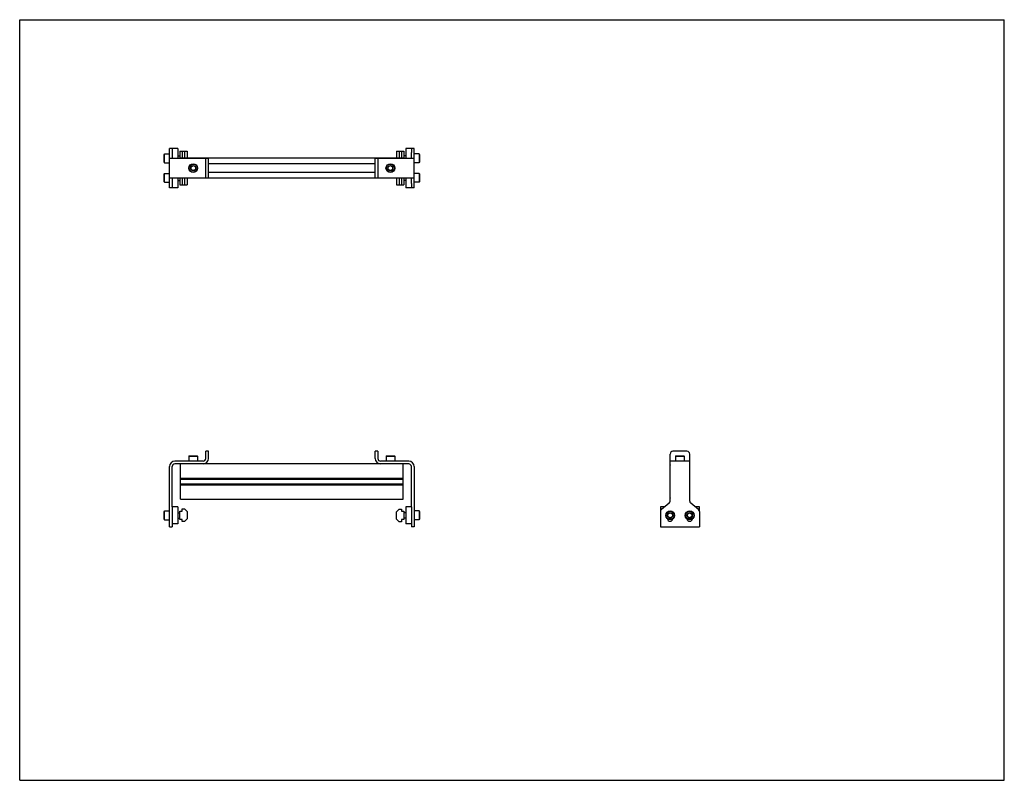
# Model space of a CAD drawing. Header units: inches. Extents: x 0 to 44, y 0 to 34.
import ezdxf

# ---------------------------------------------------------------- set-up
doc = ezdxf.new("R2010")
doc.units = ezdxf.units.IN
doc.header["$LTSCALE"] = 2.42
doc.header["$MEASUREMENT"] = 0
doc.layers.get('0').update_dxf_attribs({"linetype": 'CONTINUOUS'})
for name, color, linetype in [('200626M_BL3', 7, 'CONTINUOUS'), ('200626M_BL8', 7, 'CONTINUOUS'), ('201937_BL1', 7, 'CONTINUOUS'), ('201937_BL6', 7, 'CONTINUOUS'), ('202444_BL2', 7, 'CONTINUOUS'), ('202444_BL7', 7, 'CONTINUOUS'), ('207135_WW_207135_10_BL4', 7, 'CONTINUOUS'), ('9206XXM_920614M_BL10', 7, 'CONTINUOUS'), ('9206XXM_920614M_BL5', 7, 'CONTINUOUS'), ('9206XXM_920620M_BL0', 7, 'CONTINUOUS'), ('9206XXM_920620M_BL11', 7, 'CONTINUOUS'), ('9206XXM_920620M_BL12', 7, 'CONTINUOUS'), ('9206XXM_920620M_BL9', 7, 'CONTINUOUS')]:
    doc.layers.add(name, color=color, linetype=linetype)

# ---------------------------------------------------------------- blocks, each defined once
blk = doc.blocks.new('9206XXM_920620M_BL0', base_point=(6.807, 19.386))
at = {"layer": '9206XXM_920620M_BL0', "color": 7, "linetype": 'CONTINUOUS'}
for p, q in [((6.456, 27.105), (6.476, 27.125)), ((6.456, 26.751), (6.456, 27.105)), ((6.476, 26.731), (6.476, 27.125)), ((6.476, 27.125), (6.692, 27.125)), ((6.456, 26.751), (6.476, 26.731)), ((6.476, 26.731), (6.692, 26.731)), ((7.062, 26.81), (7.158, 26.81)), ((6.456, 12.02), (6.476, 12.04)), ((6.456, 11.666), (6.456, 12.02)), ((6.476, 11.646), (6.476, 12.04)), ((6.476, 12.04), (6.692, 12.04)), ((7.062, 11.961), (7.158, 11.961)), ((6.456, 11.666), (6.476, 11.646)), ((6.476, 11.646), (6.692, 11.646)), ((7.062, 11.725), (7.158, 11.725))]:
    blk.add_line(p, q, dxfattribs=at)
blk = doc.blocks.new('201937_BL1', base_point=(7.565, 19.787))
at = {"layer": '201937_BL1', "color": 7, "linetype": 'CONTINUOUS'}
for p, q in [((6.692, 26.491), (6.692, 28.241)), ((6.812, 28.241), (6.692, 28.241)), ((6.692, 27.803), (8.437, 27.803)), ((6.812, 28.057), (6.812, 27.803)), ((8.317, 26.928), (8.317, 27.803)), ((8.437, 26.928), (8.437, 27.803)), ((6.692, 26.928), (8.437, 26.928)), ((6.812, 26.928), (6.812, 26.674)), ((6.812, 26.491), (6.692, 26.491)), ((8.317, 14.391), (8.317, 14.711)), ((8.437, 14.711), (8.317, 14.711)), ((8.437, 14.391), (8.437, 14.711)), ((8.192, 14.266), (6.937, 14.266)), ((8.192, 14.146), (6.937, 14.146)), ((6.692, 11.333), (6.692, 14.021)), ((6.812, 12.218), (6.812, 14.021)), ((6.812, 12.009), (6.812, 11.333)), ((6.692, 11.333), (6.812, 11.333))]:
    blk.add_line(p, q, dxfattribs=at)
for centre, radius, start, end in [((6.937, 14.021), 0.245, 90, 180), ((6.937, 14.021), 0.125, 90, 180), ((8.192, 14.391), 0.245, 270, 360), ((8.192, 14.391), 0.125, 270, 360)]:
    blk.add_arc(centre, radius, start, end, dxfattribs=at)
blk = doc.blocks.new('202444_BL2', base_point=(6.937, 19.854))
at = {"layer": '202444_BL2', "color": 7, "linetype": 'CONTINUOUS'}
for p, q in [((6.812, 28.241), (6.812, 28.057)), ((7.062, 28.241), (6.812, 28.241)), ((7.062, 28.241), (7.062, 27.803)), ((7.062, 26.928), (7.062, 26.491)), ((6.812, 26.674), (6.812, 26.491)), ((7.062, 26.491), (6.812, 26.491)), ((6.812, 12.218), (6.812, 11.468)), ((7.062, 12.218), (6.812, 12.218)), ((7.062, 12.218), (7.062, 11.468)), ((7.062, 11.468), (6.812, 11.468))]:
    blk.add_line(p, q, dxfattribs=at)
blk = doc.blocks.new('200626M_BL3', base_point=(7.322, 19.842))
at = {"layer": '200626M_BL3', "color": 7, "linetype": 'CONTINUOUS'}
for p, q in [((7.158, 28.116), (7.158, 27.803)), ((7.158, 28.116), (7.486, 28.116)), ((7.258, 28.116), (7.258, 27.807)), ((7.361, 28.116), (7.361, 27.807)), ((7.486, 28.116), (7.486, 27.807)), ((7.158, 26.928), (7.158, 26.616)), ((7.258, 26.925), (7.258, 26.616)), ((7.361, 26.925), (7.361, 26.616)), ((7.486, 26.925), (7.486, 26.616)), ((7.158, 26.616), (7.486, 26.616)), ((7.158, 11.656), (7.158, 12.031)), ((7.158, 12.031), (7.258, 12.031)), ((7.258, 12.031), (7.258, 12.134)), ((7.258, 12.134), (7.361, 12.134)), ((7.486, 12.009), (7.361, 12.134)), ((7.486, 12.009), (7.486, 11.693)), ((7.258, 11.656), (7.158, 11.656)), ((7.258, 11.568), (7.258, 11.656)), ((7.361, 11.568), (7.258, 11.568)), ((7.361, 11.568), (7.486, 11.693))]:
    blk.add_line(p, q, dxfattribs=at)
blk = doc.blocks.new('207135_WW_207135_10_BL4', base_point=(18.563, 20.189))
at = {"layer": '207135_WW_207135_10_BL4', "color": 7, "linetype": 'CONTINUOUS'}
for p, q in [((7.18, 27.803), (7.18, 27.807)), ((17.14, 27.807), (7.18, 27.807)), ((17.14, 27.807), (17.14, 27.803)), ((15.883, 27.563), (8.437, 27.563)), ((7.18, 26.925), (7.18, 26.928)), ((7.18, 26.925), (17.14, 26.925)), ((15.883, 27.169), (8.437, 27.169)), ((17.14, 26.928), (17.14, 26.925)), ((7.18, 12.571), (7.18, 14.146)), ((16.128, 14.146), (8.192, 14.146)), ((17.14, 12.571), (17.14, 14.146)), ((29.063, 13.506), (29.063, 14.084)), ((29.945, 13.506), (29.945, 14.084)), ((7.18, 13.506), (17.14, 13.506)), ((7.18, 13.47), (17.14, 13.47)), ((7.18, 13.46), (17.14, 13.46)), ((7.18, 13.257), (17.14, 13.257)), ((7.18, 13.244), (17.14, 13.244)), ((7.18, 13.208), (17.14, 13.208)), ((29.063, 13.506), (29.067, 13.503)), ((29.067, 13.212), (29.063, 13.208)), ((29.063, 12.634), (29.063, 13.208)), ((29.942, 13.503), (29.945, 13.506)), ((29.945, 13.208), (29.942, 13.212)), ((29.945, 12.634), (29.945, 13.208)), ((7.18, 12.571), (17.14, 12.571))]:
    blk.add_line(p, q, dxfattribs=at)
for centre, start, end in [((29.126, 14.084), 160.9497, 180), ((29.883, 14.084), 0, 19.0507), ((29.126, 12.634), 180, 199.0507), ((29.883, 12.634), 340.9497, 360)]:
    blk.add_arc(centre, 0.0625, start, end, dxfattribs=at)
blk = doc.blocks.new('9206XXM_920614M_BL5', base_point=(7.754, 20.914))
at = {"layer": '9206XXM_920614M_BL5', "color": 7, "linetype": 'CONTINUOUS'}
for p, q in [((7.656, 27.422), (7.754, 27.479)), ((7.656, 27.309), (7.656, 27.422)), ((7.754, 27.252), (7.656, 27.309)), ((7.754, 27.479), (7.853, 27.422)), ((7.853, 27.309), (7.754, 27.252)), ((7.853, 27.422), (7.853, 27.309)), ((7.577, 14.503), (7.558, 14.483)), ((7.558, 14.483), (7.558, 14.266)), ((7.558, 14.483), (7.951, 14.483)), ((7.577, 14.503), (7.932, 14.503)), ((7.932, 14.503), (7.951, 14.483)), ((7.951, 14.483), (7.951, 14.266))]:
    blk.add_line(p, q, dxfattribs=at)
for radius in [0.197, 0.177, 0.114]:
    blk.add_circle((7.754, 27.366), radius, dxfattribs=at)
blk = doc.blocks.new('201937_BL6', base_point=(23.131, 19.787))
at = {"layer": '201937_BL6', "color": 7, "linetype": 'CONTINUOUS'}
for p, q in [((17.628, 28.241), (17.508, 28.241)), ((17.628, 26.491), (17.628, 28.241)), ((15.883, 27.803), (17.628, 27.803)), ((15.883, 26.928), (15.883, 27.803)), ((16.003, 27.803), (16.003, 26.928)), ((17.508, 27.803), (17.508, 28.057)), ((15.883, 26.928), (17.628, 26.928)), ((17.508, 26.674), (17.508, 26.928)), ((17.628, 26.491), (17.508, 26.491)), ((16.003, 14.711), (15.883, 14.711)), ((15.883, 14.391), (15.883, 14.711)), ((16.003, 14.711), (16.003, 14.391)), ((29.067, 12.485), (29.067, 14.586)), ((29.817, 14.711), (29.192, 14.711)), ((29.942, 12.485), (29.942, 14.586)), ((17.383, 14.266), (16.128, 14.266)), ((17.383, 14.146), (16.128, 14.146)), ((29.942, 14.266), (29.067, 14.266)), ((17.508, 12.218), (17.508, 14.021)), ((17.628, 14.021), (17.628, 11.333)), ((29.021, 12.388), (28.675, 12.106)), ((30.333, 12.106), (29.988, 12.388)), ((17.508, 12.009), (17.508, 11.333)), ((28.629, 12.009), (28.629, 11.333)), ((30.379, 12.009), (30.379, 11.333)), ((17.628, 11.333), (17.508, 11.333)), ((28.629, 11.333), (30.379, 11.333))]:
    blk.add_line(p, q, dxfattribs=at)
for centre, radius, start, end in [((29.192, 14.586), 0.125, 90, 180), ((29.817, 14.586), 0.125, 0, 90), ((16.128, 14.391), 0.245, 180, 270), ((16.128, 14.391), 0.125, 180, 270), ((17.383, 14.021), 0.245, 0, 90), ((17.383, 14.021), 0.125, 0, 90), ((28.942, 12.485), 0.125, 309.2144, 360), ((30.067, 12.485), 0.125, 180, 230.7856), ((28.754, 12.009), 0.125, 129.2144, 180), ((30.254, 12.009), 0.125, 0, 50.7856), ((29.067, 11.708), 0.125, 188.351, 351.6442), ((29.942, 11.708), 0.125, 188.351, 351.6442)]:
    blk.add_arc(centre, radius, start, end, dxfattribs=at)
blk = doc.blocks.new('202444_BL7', base_point=(23.819, 19.854))
at = {"layer": '202444_BL7', "color": 7, "linetype": 'CONTINUOUS'}
for p, q in [((17.508, 28.241), (17.258, 28.241)), ((17.258, 28.241), (17.258, 27.803)), ((17.508, 28.241), (17.508, 28.057)), ((17.258, 26.928), (17.258, 26.491)), ((17.508, 26.491), (17.258, 26.491)), ((17.508, 26.674), (17.508, 26.491)), ((17.508, 12.218), (17.258, 12.218)), ((17.258, 12.218), (17.258, 11.468)), ((17.508, 12.218), (17.508, 11.468)), ((28.629, 12.218), (28.629, 12.009)), ((28.813, 12.218), (28.629, 12.218)), ((30.379, 12.218), (30.196, 12.218)), ((30.379, 12.009), (30.379, 12.218)), ((17.508, 11.468), (17.258, 11.468))]:
    blk.add_line(p, q, dxfattribs=at)
blk = doc.blocks.new('200626M_BL8', base_point=(16.998, 19.834))
at = {"layer": '200626M_BL8', "color": 7, "linetype": 'CONTINUOUS'}
for p, q in [((16.834, 28.116), (17.162, 28.116)), ((16.834, 28.116), (16.834, 27.807)), ((16.959, 28.116), (16.959, 27.807)), ((17.062, 28.116), (17.062, 27.807)), ((17.162, 28.116), (17.162, 27.803)), ((16.834, 26.925), (16.834, 26.616)), ((16.959, 26.925), (16.959, 26.616)), ((17.062, 26.925), (17.062, 26.616)), ((17.162, 26.928), (17.162, 26.616)), ((16.834, 26.616), (17.162, 26.616)), ((16.959, 12.119), (16.834, 11.994)), ((16.834, 11.678), (16.834, 11.994)), ((16.959, 12.119), (17.062, 12.119)), ((17.062, 12.119), (17.062, 12.031)), ((17.062, 12.031), (17.162, 12.031)), ((17.162, 12.031), (17.162, 11.656)), ((16.834, 11.678), (16.959, 11.553)), ((17.062, 11.553), (16.959, 11.553)), ((17.162, 11.656), (17.062, 11.656)), ((17.062, 11.656), (17.062, 11.553))]:
    blk.add_line(p, q, dxfattribs=at)
blk = doc.blocks.new('9206XXM_920620M_BL9', base_point=(23.213, 19.386))
at = {"layer": '9206XXM_920620M_BL9', "color": 7, "linetype": 'CONTINUOUS'}
for p, q in [((17.845, 27.125), (17.628, 27.125)), ((17.845, 27.125), (17.865, 27.105)), ((17.845, 27.125), (17.845, 26.731)), ((17.865, 27.105), (17.865, 26.751)), ((17.258, 26.81), (17.162, 26.81)), ((17.845, 26.731), (17.628, 26.731)), ((17.865, 26.751), (17.845, 26.731)), ((17.258, 11.961), (17.162, 11.961)), ((17.845, 12.04), (17.628, 12.04)), ((17.865, 12.02), (17.845, 12.04)), ((17.845, 12.04), (17.845, 11.646)), ((17.865, 12.02), (17.865, 11.666)), ((28.969, 11.9), (29.067, 11.957)), ((28.969, 11.786), (28.969, 11.9)), ((29.067, 11.957), (29.165, 11.9)), ((29.165, 11.9), (29.165, 11.786)), ((17.258, 11.725), (17.162, 11.725)), ((17.845, 11.646), (17.628, 11.646)), ((17.865, 11.666), (17.845, 11.646)), ((29.067, 11.73), (28.969, 11.786)), ((29.165, 11.786), (29.067, 11.73))]:
    blk.add_line(p, q, dxfattribs=at)
for radius in [0.197, 0.177, 0.114]:
    blk.add_circle((29.067, 11.843), radius, dxfattribs=at)
blk = doc.blocks.new('9206XXM_920614M_BL10', base_point=(23.035, 20.914))
at = {"layer": '9206XXM_920614M_BL10', "color": 7, "linetype": 'CONTINUOUS'}
for p, q in [((16.468, 27.422), (16.566, 27.479)), ((16.468, 27.309), (16.468, 27.422)), ((16.566, 27.252), (16.468, 27.309)), ((16.566, 27.479), (16.665, 27.422)), ((16.665, 27.309), (16.566, 27.252)), ((16.665, 27.422), (16.665, 27.309)), ((16.389, 14.503), (16.37, 14.483)), ((16.37, 14.483), (16.763, 14.483)), ((16.37, 14.483), (16.37, 14.266)), ((16.389, 14.503), (16.744, 14.503)), ((16.763, 14.483), (16.744, 14.503)), ((16.763, 14.483), (16.763, 14.266)), ((29.327, 14.503), (29.308, 14.483)), ((29.308, 14.483), (29.308, 14.266)), ((29.308, 14.483), (29.701, 14.483)), ((29.327, 14.503), (29.682, 14.503)), ((29.682, 14.503), (29.701, 14.483)), ((29.701, 14.483), (29.701, 14.266))]:
    blk.add_line(p, q, dxfattribs=at)
for radius in [0.197, 0.177, 0.114]:
    blk.add_circle((16.566, 27.366), radius, dxfattribs=at)
blk = doc.blocks.new('9206XXM_920620M_BL11', base_point=(6.807, 27.803))
at = {"layer": '9206XXM_920620M_BL11', "color": 7, "linetype": 'CONTINUOUS'}
for p, q in [((6.456, 27.98), (6.476, 28)), ((6.456, 27.626), (6.456, 27.98)), ((6.476, 27.606), (6.476, 28)), ((6.476, 28), (6.692, 28)), ((7.062, 27.921), (7.158, 27.921)), ((6.456, 27.626), (6.476, 27.606)), ((6.476, 27.606), (6.692, 27.606))]:
    blk.add_line(p, q, dxfattribs=at)
blk = doc.blocks.new('9206XXM_920620M_BL12', base_point=(23.651, 19.823))
at = {"layer": '9206XXM_920620M_BL12', "color": 7, "linetype": 'CONTINUOUS'}
for p, q in [((17.258, 27.921), (17.162, 27.921)), ((17.845, 28), (17.628, 28)), ((17.845, 28), (17.865, 27.98)), ((17.845, 28), (17.845, 27.606)), ((17.865, 27.98), (17.865, 27.626)), ((17.845, 27.606), (17.628, 27.606)), ((17.865, 27.626), (17.845, 27.606)), ((29.844, 11.9), (29.942, 11.957)), ((29.844, 11.786), (29.844, 11.9)), ((29.942, 11.957), (30.04, 11.9)), ((30.04, 11.9), (30.04, 11.786)), ((29.942, 11.73), (29.844, 11.786)), ((30.04, 11.786), (29.942, 11.73))]:
    blk.add_line(p, q, dxfattribs=at)
for radius in [0.197, 0.177, 0.114]:
    blk.add_circle((29.942, 11.843), radius, dxfattribs=at)

msp = doc.modelspace()

# ---------------------------------------------------------------- linework, layer by layer
at = {"color": 7, "linetype": 'CONTINUOUS'}
for p, q in [((0, 0), (0, 34)), ((0, 34), (44, 34)), ((44, 0), (44, 34)), ((0, 0), (44, 0))]:
    msp.add_line(p, q, dxfattribs=at)

# ---------------------------------------------------------------- block references
at = {"layer": '200626M_BL3'}
msp.add_blockref('200626M_BL3', (7.322, 19.842), dxfattribs=at)
at = {"layer": '200626M_BL8'}
msp.add_blockref('200626M_BL8', (16.998, 19.834), dxfattribs=at)
at = {"layer": '201937_BL1'}
msp.add_blockref('201937_BL1', (7.565, 19.787), dxfattribs=at)
at = {"layer": '201937_BL6'}
msp.add_blockref('201937_BL6', (23.131, 19.787), dxfattribs=at)
at = {"layer": '202444_BL2'}
msp.add_blockref('202444_BL2', (6.937, 19.854), dxfattribs=at)
at = {"layer": '202444_BL7'}
msp.add_blockref('202444_BL7', (23.819, 19.854), dxfattribs=at)
at = {"layer": '207135_WW_207135_10_BL4'}
msp.add_blockref('207135_WW_207135_10_BL4', (18.563, 20.189), dxfattribs=at)
at = {"layer": '9206XXM_920614M_BL10'}
msp.add_blockref('9206XXM_920614M_BL10', (23.035, 20.914), dxfattribs=at)
at = {"layer": '9206XXM_920614M_BL5'}
msp.add_blockref('9206XXM_920614M_BL5', (7.754, 20.914), dxfattribs=at)
at = {"layer": '9206XXM_920620M_BL0'}
msp.add_blockref('9206XXM_920620M_BL0', (6.807, 19.386), dxfattribs=at)
at = {"layer": '9206XXM_920620M_BL11'}
msp.add_blockref('9206XXM_920620M_BL11', (6.807, 27.803), dxfattribs=at)
at = {"layer": '9206XXM_920620M_BL12'}
msp.add_blockref('9206XXM_920620M_BL12', (23.651, 19.823), dxfattribs=at)
at = {"layer": '9206XXM_920620M_BL9'}
msp.add_blockref('9206XXM_920620M_BL9', (23.213, 19.386), dxfattribs=at)

doc.saveas('drawing.dxf')
